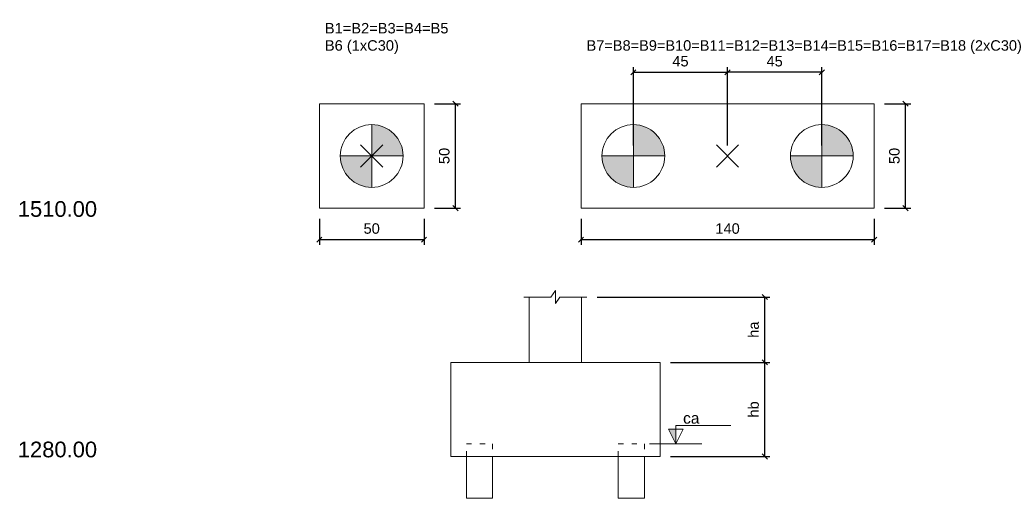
# Model space of a CAD drawing. Header units: millimetres. Extents: x 10789 to 19217, y 2620 to 5346.
# Tile 15 of 49: x 10988 to 11007, y 2867 to 2876. Entities that reach past the tile are written whole.
import ezdxf

# ---------------------------------------------------------------- set-up
doc = ezdxf.new("R2010")
doc.units = ezdxf.units.MM
doc.linetypes.add('DASHED2', pattern=[9.525, 6.35, -3.175])
doc.linetypes.add('DOT2', pattern=[3.175, 0, -3.175])
for name, color, linetype, lineweight in [('LC-Cotas', 4, 'Continuous', 5), ('LC-Eixos', 5, 'DASHED2', 5), ('LC-Estacas dos blocos', 252, 'Continuous', 5), ('LC-Seção das fundações', 7, 'Continuous', 5), ('LC-Textos', 7, 'Continuous', 20)]:
    doc.layers.add(name, color=color, linetype=linetype, lineweight=lineweight)
doc.styles.add('Arial', font='arial.ttf')
doc.styles.get("Standard").update_dxf_attribs({"font": 'arial.ttf'})
doc.dimstyles.new('UM_1.000000', dxfattribs={"dimtxt": 0.18, "dimasz": 0.1, "dimexe": 0.1, "dimexo": 0.2, "dimgap": 0, "dimtad": 1, "dimtih": 1, "dimtoh": 1, "dimdec": 1, "dimzin": 0, "dimdsep": 46, "dimtxsty": 'Standard', "dimcen": 0.09, "dimdle": 0.1, "dimclrd": 256, "dimclre": 256, "dimclrt": 7, "dimadec": 1, "dimazin": 2, "dimtfac": 1, "dimtdec": 1, "dimtofl": 0, "dimtmove": 0, "dimatfit": 3, "dimfxl": 1, "dimtolj": 1, "dimarcsym": 0})
doc.dimstyles.new('UM_25.000000', dxfattribs={"dimtxt": 0.18, "dimasz": 0.1, "dimexe": 0.1, "dimexo": 0.2, "dimgap": 0, "dimtad": 1, "dimtih": 1, "dimtoh": 1, "dimdec": 1, "dimlfac": 25, "dimzin": 0, "dimdsep": 46, "dimtxsty": 'Standard', "dimcen": 0.09, "dimdle": 0.1, "dimclrd": 256, "dimclre": 256, "dimclrt": 7, "dimadec": 1, "dimazin": 2, "dimtfac": 1, "dimtdec": 1, "dimtofl": 0, "dimtmove": 0, "dimatfit": 3, "dimfxl": 1, "dimtolj": 1, "dimarcsym": 0})

# ---------------------------------------------------------------- blocks, each defined once
blk = doc.blocks.new('_Oblique')
at = {"color": 0, "linetype": 'ByBlock', "lineweight": -2}
blk.add_line((-0.5, -0.5), (0.5, 0.5), dxfattribs=at)
blk = doc.blocks.new('*D43')
at = {"layer": 'Defpoints', "color": 0, "transparency": 16777216}
for p in [(10993.476, 2872.756), (10995.476, 2872.756), (10995.476, 2872.156)]:
    blk.add_point(p, dxfattribs=at)
at = {"layer": 'LC-Cotas', "lineweight": -2, "transparency": 16777216}
for p, q in [((10993.476, 2872.556), (10993.476, 2872.056)), ((10995.476, 2872.556), (10995.476, 2872.056)), ((10993.466, 2872.156), (10995.486, 2872.156))]:
    blk.add_line(p, q, dxfattribs=at)
at = {"layer": 'LC-Cotas', "lineweight": -2, "transparency": 16777216, "xscale": 0.1, "yscale": 0.1, "zscale": 0.1, "rotation": 180}
blk.add_blockref('_Oblique', (10993.476, 2872.156), dxfattribs=at)
at = {"layer": 'LC-Cotas', "lineweight": -2, "transparency": 16777216, "xscale": 0.1, "yscale": 0.1, "zscale": 0.1}
blk.add_blockref('_Oblique', (10995.476, 2872.156), dxfattribs=at)
at = {"layer": 'LC-Cotas', "color": 7, "transparency": 16777216, "insert": (10994.476, 2872.367), "char_height": 0.2, "attachment_point": 5, "rotation": 0.0057, "style": 'Arial'}
blk.add_mtext('\\A1;50', dxfattribs=at)
blk = doc.blocks.new('*D44')
at = {"layer": 'Defpoints', "color": 0, "transparency": 16777216}
for p in [(10995.476, 2874.756), (10996.076, 2874.756), (10995.476, 2872.756)]:
    blk.add_point(p, dxfattribs=at)
at = {"layer": 'LC-Cotas', "lineweight": -2, "transparency": 16777216}
for p, q in [((10995.676, 2874.756), (10996.176, 2874.756)), ((10996.076, 2872.746), (10996.076, 2874.766)), ((10995.676, 2872.756), (10996.176, 2872.756))]:
    blk.add_line(p, q, dxfattribs=at)
at = {"layer": 'LC-Cotas', "lineweight": -2, "transparency": 16777216, "xscale": 0.1, "yscale": 0.1, "zscale": 0.1}
for p, rotation in [((10996.076, 2874.756), 90), ((10996.076, 2872.756), 270)]:
    blk.add_blockref('_Oblique', p, dxfattribs=dict(at, rotation=rotation))
at = {"layer": 'LC-Cotas', "color": 7, "transparency": 16777216, "insert": (10995.864, 2873.756), "char_height": 0.2, "attachment_point": 5, "rotation": 90, "style": 'Arial'}
blk.add_mtext('\\A1;50', dxfattribs=at)
blk = doc.blocks.new('*D45')
at = {"layer": 'Defpoints', "color": 0, "transparency": 16777216}
for p in [(11001.276, 2875.356), (10999.476, 2873.756), (11001.276, 2873.756)]:
    blk.add_point(p, dxfattribs=at)
at = {"layer": 'LC-Cotas', "lineweight": -2, "transparency": 16777216}
for p, q in [((10999.466, 2875.356), (11001.286, 2875.356)), ((10999.476, 2873.956), (10999.476, 2875.456)), ((11001.276, 2873.956), (11001.276, 2875.456))]:
    blk.add_line(p, q, dxfattribs=at)
at = {"layer": 'LC-Cotas', "lineweight": -2, "transparency": 16777216, "xscale": 0.1, "yscale": 0.1, "zscale": 0.1, "rotation": 180}
blk.add_blockref('_Oblique', (10999.476, 2875.356), dxfattribs=at)
at = {"layer": 'LC-Cotas', "lineweight": -2, "transparency": 16777216, "xscale": 0.1, "yscale": 0.1, "zscale": 0.1}
blk.add_blockref('_Oblique', (11001.276, 2875.356), dxfattribs=at)
at = {"layer": 'LC-Cotas', "color": 7, "transparency": 16777216, "insert": (11000.376, 2875.567), "char_height": 0.2, "attachment_point": 5, "rotation": 0.0057, "style": 'Arial'}
blk.add_mtext('\\A1;45', dxfattribs=at)
blk = doc.blocks.new('*D46')
at = {"layer": 'Defpoints', "color": 0, "transparency": 16777216}
for p in [(11001.276, 2875.356), (11001.276, 2873.756), (11003.076, 2873.756)]:
    blk.add_point(p, dxfattribs=at)
at = {"layer": 'LC-Cotas', "lineweight": -2, "transparency": 16777216}
for p, q in [((11003.086, 2875.356), (11001.266, 2875.356)), ((11001.276, 2873.956), (11001.276, 2875.456)), ((11003.076, 2873.956), (11003.076, 2875.456))]:
    blk.add_line(p, q, dxfattribs=at)
at = {"layer": 'LC-Cotas', "lineweight": -2, "transparency": 16777216, "xscale": 0.1, "yscale": 0.1, "zscale": 0.1, "rotation": 180}
blk.add_blockref('_Oblique', (11001.276, 2875.356), dxfattribs=at)
at = {"layer": 'LC-Cotas', "lineweight": -2, "transparency": 16777216, "xscale": 0.1, "yscale": 0.1, "zscale": 0.1}
blk.add_blockref('_Oblique', (11003.076, 2875.356), dxfattribs=at)
at = {"layer": 'LC-Cotas', "color": 7, "transparency": 16777216, "insert": (11002.176, 2875.567), "char_height": 0.2, "attachment_point": 5, "rotation": 0.0057, "style": 'Arial'}
blk.add_mtext('\\A1;45', dxfattribs=at)
blk = doc.blocks.new('*D47')
at = {"layer": 'Defpoints', "color": 0, "transparency": 16777216}
for p in [(10998.476, 2872.756), (11004.076, 2872.756), (11004.076, 2872.156)]:
    blk.add_point(p, dxfattribs=at)
at = {"layer": 'LC-Cotas', "lineweight": -2, "transparency": 16777216}
for p, q in [((10998.476, 2872.556), (10998.476, 2872.056)), ((11004.076, 2872.556), (11004.076, 2872.056)), ((10998.466, 2872.156), (11004.086, 2872.156))]:
    blk.add_line(p, q, dxfattribs=at)
at = {"layer": 'LC-Cotas', "lineweight": -2, "transparency": 16777216, "xscale": 0.1, "yscale": 0.1, "zscale": 0.1, "rotation": 180}
blk.add_blockref('_Oblique', (10998.476, 2872.156), dxfattribs=at)
at = {"layer": 'LC-Cotas', "lineweight": -2, "transparency": 16777216, "xscale": 0.1, "yscale": 0.1, "zscale": 0.1}
blk.add_blockref('_Oblique', (11004.076, 2872.156), dxfattribs=at)
at = {"layer": 'LC-Cotas', "color": 7, "transparency": 16777216, "insert": (11001.276, 2872.367), "char_height": 0.2, "attachment_point": 5, "rotation": 0.0057, "style": 'Arial'}
blk.add_mtext('\\A1;140', dxfattribs=at)
blk = doc.blocks.new('*D48')
at = {"layer": 'Defpoints', "color": 0, "transparency": 16777216}
for p in [(11004.076, 2874.756), (11004.676, 2874.756), (11004.076, 2872.756)]:
    blk.add_point(p, dxfattribs=at)
at = {"layer": 'LC-Cotas', "lineweight": -2, "transparency": 16777216}
for p, q in [((11004.276, 2874.756), (11004.776, 2874.756)), ((11004.676, 2872.746), (11004.676, 2874.766)), ((11004.276, 2872.756), (11004.776, 2872.756))]:
    blk.add_line(p, q, dxfattribs=at)
at = {"layer": 'LC-Cotas', "lineweight": -2, "transparency": 16777216, "xscale": 0.1, "yscale": 0.1, "zscale": 0.1}
for p, rotation in [((11004.676, 2874.756), 90), ((11004.676, 2872.756), 270)]:
    blk.add_blockref('_Oblique', p, dxfattribs=dict(at, rotation=rotation))
at = {"layer": 'LC-Cotas', "color": 7, "transparency": 16777216, "insert": (11004.464, 2873.756), "char_height": 0.2, "attachment_point": 5, "rotation": 90, "style": 'Arial'}
blk.add_mtext('\\A1;50', dxfattribs=at)
blk = doc.blocks.new('*D49')
at = {"layer": 'Defpoints', "color": 0, "transparency": 16777216}
for p in [(10998.586, 2871.058), (11001.986, 2871.058), (10999.986, 2869.808)]:
    blk.add_point(p, dxfattribs=at)
at = {"layer": 'LC-Cotas', "lineweight": -2, "transparency": 16777216}
for p, q in [((10998.786, 2871.058), (11002.086, 2871.058)), ((11001.986, 2869.798), (11001.986, 2871.068)), ((11000.186, 2869.808), (11002.086, 2869.808))]:
    blk.add_line(p, q, dxfattribs=at)
at = {"layer": 'LC-Cotas', "lineweight": -2, "transparency": 16777216, "xscale": 0.1, "yscale": 0.1, "zscale": 0.1}
for p, rotation in [((11001.986, 2871.058), 90), ((11001.986, 2869.808), 270)]:
    blk.add_blockref('_Oblique', p, dxfattribs=dict(at, rotation=rotation))
at = {"layer": 'LC-Cotas', "color": 7, "transparency": 16777216, "insert": (11001.774, 2870.433), "char_height": 0.2, "attachment_point": 5, "rotation": 90, "style": 'Arial'}
blk.add_mtext('\\A1;ha', dxfattribs=at)
blk = doc.blocks.new('*D50')
at = {"layer": 'Defpoints', "color": 0, "transparency": 16777216}
for p in [(10999.986, 2869.808), (11001.986, 2869.808), (10999.986, 2868.008)]:
    blk.add_point(p, dxfattribs=at)
at = {"layer": 'LC-Cotas', "lineweight": -2, "transparency": 16777216}
for p, q in [((11001.986, 2867.998), (11001.986, 2869.818)), ((11000.186, 2869.808), (11002.086, 2869.808)), ((11000.186, 2868.008), (11002.086, 2868.008))]:
    blk.add_line(p, q, dxfattribs=at)
at = {"layer": 'LC-Cotas', "lineweight": -2, "transparency": 16777216, "xscale": 0.1, "yscale": 0.1, "zscale": 0.1}
for p, rotation in [((11001.986, 2869.808), 90), ((11001.986, 2868.008), 270)]:
    blk.add_blockref('_Oblique', p, dxfattribs=dict(at, rotation=rotation))
at = {"layer": 'LC-Cotas', "color": 7, "transparency": 16777216, "insert": (11001.774, 2868.908), "char_height": 0.2, "attachment_point": 5, "rotation": 90, "style": 'Arial'}
blk.add_mtext('\\A1;hb', dxfattribs=at)

msp = doc.modelspace()

# ---------------------------------------------------------------- hatches: boundary and pattern name
at = {"layer": 'LC-Cotas', "linetype": 'Continuous'}
msp.add_hatch(color=256, dxfattribs=at).paths.add_polyline_path([(11000.28597, 2868.24778), (11000.28597, 2868.52778), (11000.14597, 2868.52778), (11000.28597, 2868.24778)])
at = {"layer": 'LC-Estacas dos blocos', "linetype": 'Continuous'}
for points in [[(10995.05568, 2873.9109), (10994.99574, 2874.05561), (10994.90039, 2874.17987), (10994.77612, 2874.27523), (10994.63141, 2874.33517), (10994.47612, 2874.35561), (10994.47612, 2873.75561), (10995.07612, 2873.75561), (10995.05568, 2873.9109)], [(11000.05568, 2873.9109), (10999.99574, 2874.05561), (10999.90039, 2874.17987), (10999.77612, 2874.27523), (10999.63141, 2874.33517), (10999.47612, 2874.35561), (10999.47612, 2873.75561), (11000.07612, 2873.75561), (11000.05568, 2873.9109)], [(11003.65568, 2873.9109), (11003.59574, 2874.05561), (11003.50039, 2874.17987), (11003.37612, 2874.27523), (11003.23141, 2874.33517), (11003.07612, 2874.35561), (11003.07612, 2873.75561), (11003.67612, 2873.75561), (11003.65568, 2873.9109)], [(10994.32083, 2873.17606), (10994.47612, 2873.15561), (10994.47612, 2873.75561), (10993.87612, 2873.75561), (10993.89657, 2873.60032), (10993.95651, 2873.45561), (10994.05186, 2873.33135), (10994.17612, 2873.236), (10994.32083, 2873.17606)], [(10999.32083, 2873.17606), (10999.47612, 2873.15561), (10999.47612, 2873.75561), (10998.87612, 2873.75561), (10998.89657, 2873.60032), (10998.95651, 2873.45561), (10999.05186, 2873.33135), (10999.17612, 2873.236), (10999.32083, 2873.17606)], [(11002.92083, 2873.17606), (11003.07612, 2873.15561), (11003.07612, 2873.75561), (11002.47612, 2873.75561), (11002.49657, 2873.60032), (11002.55651, 2873.45561), (11002.65186, 2873.33135), (11002.77612, 2873.236), (11002.92083, 2873.17606)]]:
    msp.add_hatch(color=256, dxfattribs=at).paths.add_polyline_path(points)

# ---------------------------------------------------------------- linework, layer by layer
at = {"layer": 'LC-Cotas'}
msp.add_line((10999.78597, 2868.24778), (11000.78597, 2868.24778), dxfattribs=at)
msp.add_lwpolyline([(11000.28597, 2868.24778), (11000.42597, 2868.52778), (11000.14597, 2868.52778), (11000.28597, 2868.24778), (11000.28597, 2868.59778), (11001.33597, 2868.59778)], dxfattribs=at)
at = {"layer": 'LC-Eixos'}
for p, q in [((10994.26432, 2873.54381), (10994.68792, 2873.96741)), ((10994.26432, 2873.96741), (10994.68792, 2873.54381)), ((11001.06432, 2873.54381), (11001.48792, 2873.96741)), ((11001.06432, 2873.96741), (11001.48792, 2873.54381))]:
    msp.add_line(p, q, dxfattribs=at)
at = {"layer": 'LC-Estacas dos blocos'}
for p, q in [((10994.47612, 2873.15561), (10994.47612, 2874.35561)), ((10999.47612, 2873.15561), (10999.47612, 2874.35561)), ((11003.07612, 2873.15561), (11003.07612, 2874.35561)), ((10993.87612, 2873.75561), (10995.07612, 2873.75561)), ((10998.87612, 2873.75561), (11000.07612, 2873.75561)), ((11002.47612, 2873.75561), (11003.67612, 2873.75561))]:
    msp.add_line(p, q, dxfattribs=at)
at = {"layer": 'LC-Estacas dos blocos', "linetype": 'DOT2', "ltscale": 0.05}
for points in [[(10996.28597, 2868.00778), (10996.28597, 2868.24778), (10996.78597, 2868.24778), (10996.78597, 2868.00778)], [(10999.18597, 2868.00778), (10999.18597, 2868.24778), (10999.68597, 2868.24778), (10999.68597, 2868.00778)]]:
    msp.add_lwpolyline(points, dxfattribs=at)
at = {"layer": 'LC-Estacas dos blocos', "linetype": 'Continuous'}
for points in [[(10996.28597, 2868.00778), (10996.28597, 2867.20778), (10996.78597, 2867.20778), (10996.78597, 2868.00778)], [(10999.18597, 2868.00778), (10999.18597, 2867.20778), (10999.68597, 2867.20778), (10999.68597, 2868.00778)]]:
    msp.add_lwpolyline(points, dxfattribs=at)
at = {"layer": 'LC-Estacas dos blocos'}
for centre in [(10994.47612, 2873.75561), (10999.47612, 2873.75561), (11003.07612, 2873.75561)]:
    msp.add_circle(centre, 0.6, dxfattribs=at)
at = {"layer": 'LC-Seção das fundações'}
for p, q in [((10997.48597, 2871.05778), (10997.48597, 2869.80778)), ((10998.48597, 2871.05778), (10998.48597, 2869.80778))]:
    msp.add_line(p, q, dxfattribs=at)
for points in [[(10993.47612, 2874.75561), (10993.47612, 2872.75561), (10995.47612, 2872.75561), (10995.47612, 2874.75561), (10993.47612, 2874.75561)], [(10998.47612, 2874.75561), (10998.47612, 2872.75561), (11004.07612, 2872.75561), (11004.07612, 2874.75561), (10998.47612, 2874.75561)], [(10995.98597, 2869.80778), (10995.98597, 2868.00778), (10999.98597, 2868.00778), (10999.98597, 2869.80778), (10995.98597, 2869.80778)]]:
    msp.add_lwpolyline(points, close=True, dxfattribs=at)
msp.add_lwpolyline([(10997.38597, 2871.05778), (10997.90197, 2871.05778), (10997.98597, 2871.18378), (10997.98597, 2870.93178), (10998.06997, 2871.05778), (10998.58597, 2871.05778)], dxfattribs=at)

# ---------------------------------------------------------------- texts
at = {"layer": 'LC-Cotas', "color": 7, "insert": (11000.42597, 2868.63278), "char_height": 0.2118, "width": 0.6318807, "attachment_point": 7, "line_spacing_factor": 0.798, "style": 'Arial'}
msp.add_mtext('ca', dxfattribs=at)
at = {"layer": 'LC-Textos', "linetype": 'Continuous', "attachment_point": 7, "line_spacing_factor": 0.798, "style": 'Arial'}
for s, insert, char_height, width in [('B1=B2=B3=B4=B5', (10993.58202, 2876.09691), 0.2, 5.0203969), ('B6 (1xC30)', (10993.58212, 2875.70941), 0.2, 2.9948765), ('B7=B8=B9=B10=B11=B12=B13=B14=B15=B16=B17=B18 (2xC30)', (10998.58212, 2875.70941), 0.2, 17.7724943), ('1510.00', (10987.71431, 2872.58791), 0.3, 5.0039426), ('1280.00', (10987.71431, 2867.98791), 0.3, 5.0039426)]:
    msp.add_mtext(s, dxfattribs=dict(at, insert=insert, char_height=char_height, width=width))

# ---------------------------------------------------------------- dimensions: what is measured, and where the dimension line sits
at = {"layer": 'LC-Cotas'}
for base, p1, p2, picture, middle in [((11001.27612, 2875.35561), (10999.47612, 2873.75561), (11001.27612, 2873.75561), '*D45', (11000.37612, 2875.56741)), ((11001.27612, 2875.35561), (11003.07612, 2873.75561), (11001.27612, 2873.75561), '*D46', (11002.17612, 2875.56741)), ((10995.47612, 2872.15561), (10993.47612, 2872.75561), (10995.47612, 2872.75561), '*D43', (10994.47612, 2872.36741)), ((11004.07612, 2872.15561), (10998.47612, 2872.75561), (11004.07612, 2872.75561), '*D47', (11001.27612, 2872.36741))]:
    dim = msp.add_linear_dim(base=base, p1=p1, p2=p2, dimstyle='UM_25.000000', override={"dimscale": 0, "dimtxt": 2, "dimasz": 1, "dimexe": 1, "dimexo": 2, "dimgap": 0, "dimtad": 1, "dimtih": 0, "dimtoh": 0, "dimdec": 1, "dimlfac": 25, "dimzin": 8, "dimtxsty": 'Arial', "dimblk": 'Oblique', "dimblk1": 'Oblique', "dimblk2": 'Oblique', "dimsah": 1, "dimcen": 0.9, "dimdle": 0.1, "dimse1": 0, "dimse2": 0, "dimclrt": 7, "dimadec": 1, "dimazin": 3, "dimtix": 0, "dimtofl": 0, "dimtmove": 2, "dimatfit": 3, "dimldrblk": 'Oblique'}, dxfattribs=at)
    dim.commit()
    dim.dimension.update_dxf_attribs({"geometry": picture, "text_midpoint": middle, "dimtype": 128, "text_rotation": 0.00573})
for base, p1, p2, picture, middle in [((10996.07612, 2874.75561), (10995.47612, 2872.75561), (10995.47612, 2874.75561), '*D44', (10995.86432, 2873.75561)), ((11004.67612, 2874.75561), (11004.07612, 2872.75561), (11004.07612, 2874.75561), '*D48', (11004.46432, 2873.75561))]:
    dim = msp.add_linear_dim(base=base, p1=p1, p2=p2, angle=90, dimstyle='UM_25.000000', override={"dimscale": 0, "dimtxt": 2, "dimasz": 1, "dimexe": 1, "dimexo": 2, "dimgap": 0, "dimtad": 1, "dimtih": 0, "dimtoh": 0, "dimdec": 1, "dimlfac": 25, "dimzin": 8, "dimtxsty": 'Arial', "dimblk": 'Oblique', "dimblk1": 'Oblique', "dimblk2": 'Oblique', "dimsah": 1, "dimcen": 0.9, "dimdle": 0.1, "dimse1": 0, "dimse2": 0, "dimclrt": 7, "dimadec": 1, "dimazin": 3, "dimtix": 0, "dimtofl": 0, "dimtmove": 2, "dimatfit": 3, "dimldrblk": 'Oblique'}, dxfattribs=at)
    dim.commit()
    dim.dimension.update_dxf_attribs({"geometry": picture, "text_midpoint": middle, "dimtype": 128, "text_rotation": 90})
for base, p1, p2, text, picture, middle in [((11001.98597, 2871.05778), (10999.98597, 2869.80778), (10998.58597, 2871.05778), 'ha', '*D49', (11001.77417, 2870.43278)), ((11001.98597, 2869.80778), (10999.98597, 2868.00778), (10999.98597, 2869.80778), 'hb', '*D50', (11001.77417, 2868.90778))]:
    dim = msp.add_linear_dim(base=base, p1=p1, p2=p2, angle=90, text=text, dimstyle='UM_1.000000', override={"dimscale": 0, "dimtxt": 2, "dimasz": 1, "dimexe": 1, "dimexo": 2, "dimgap": 0, "dimtad": 1, "dimtih": 0, "dimtoh": 0, "dimdec": 1, "dimlfac": 1, "dimzin": 8, "dimtxsty": 'Arial', "dimblk": 'Oblique', "dimblk1": 'Oblique', "dimblk2": 'Oblique', "dimsah": 1, "dimcen": 0.9, "dimdle": 0.1, "dimse1": 0, "dimse2": 0, "dimclrt": 7, "dimadec": 1, "dimazin": 3, "dimtix": 0, "dimtofl": 0, "dimtmove": 2, "dimatfit": 3, "dimldrblk": 'Oblique'}, dxfattribs=at)
    dim.commit()
    dim.dimension.update_dxf_attribs({"geometry": picture, "text_midpoint": middle, "dimtype": 128, "text_rotation": 90})

doc.saveas('drawing.dxf')
